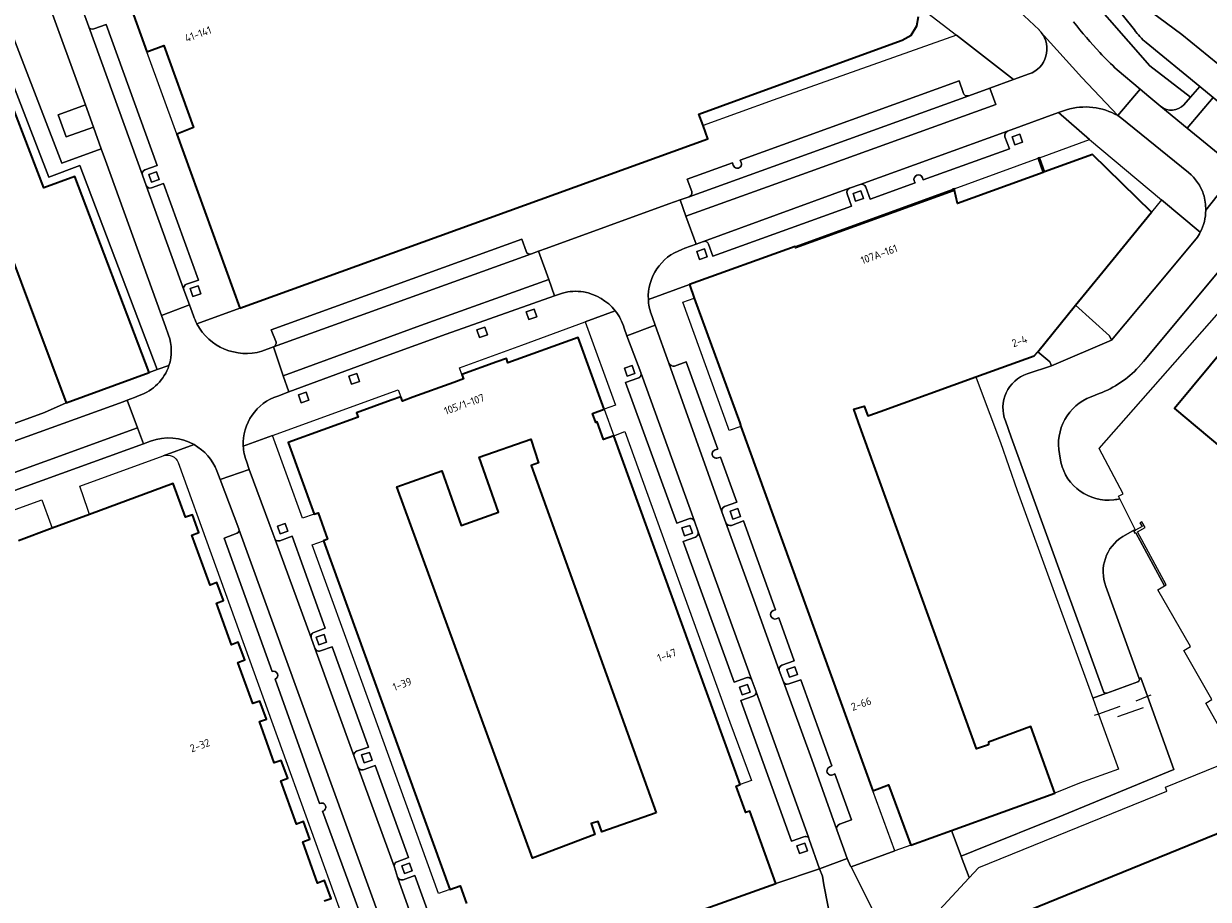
# Model space of a CAD drawing. Extents: x 151587 to 155483, y 462503 to 464608.
# Tile 187 of 236: x 154207 to 154345, y 463403 to 463505. Entities that reach past the tile are written whole.
import ezdxf
from ezdxf.enums import TextEntityAlignment as Align

# ---------------------------------------------------------------- set-up
doc = ezdxf.new("R2010")
doc.units = 0
doc.header["$LTSCALE"] = 0.5
for name, color, linetype, lineweight in [('B-RO-GR-BEPLANTING_CULTUUR_BODEMBEDEKKER-GV', 251, 'CONTINUOUS', 18), ('B-RO-GR-BEPLANTING_CULTUUR_HEESTERS-GV', 251, 'CONTINUOUS', 18), ('B-RO-GR-GROENVOORZIENING-GV', 251, 'CONTINUOUS', 18), ('B-RO-GR-HAAG-GV', 251, 'CONTINUOUS', 13), ('B-RO-IE-TERREINAFSCHEIDING_KUNSTMATIG_HEKWERK-G', 251, 'IE-TERREINAFSCHEIDING-KUNSTMATIG', 18), ('B-RO-IE-TERREINAFSCHEIDING_KUNSTMATIG_MUUR-G', 251, 'IE-TERREINAFSCHEIDING-KUNSTMATIG-DICHT', 18), ('B-RO-OG-BEBOUWING-GV', 6, 'CONTINUOUS', 35), ('B-RO-OG-BEBOUWING-T18', 1, 'CONTINUOUS', 18), ('B-RO-OG-TERREIN_CULTUURSCHEIDING-GV', 251, 'CONTINUOUS', 18), ('B-RO-VH-VERHARDING_ASFALT-GV', 251, 'CONTINUOUS', 18), ('B-RO-VH-VERHARDING_BETONSTRAATSTEEN-GV', 251, 'CONTINUOUS', 18), ('B-RO-VH-VERHARDING_STRAATBAKSTEEN-GV', 251, 'CONTINUOUS', 18), ('B-RO-VH-VERHARDING_TEGEL-GV', 251, 'CONTINUOUS', 18)]:
    doc.layers.add(name, color=color, linetype=linetype, lineweight=lineweight)
doc.styles.add('NLCS-ISO-M200-T18', font='NLCS-ISO.ttf', dxfattribs={"height": 0.36})
doc.linetypes.add('IE-TERREINAFSCHEIDING-KUNSTMATIG', pattern='A,4,[82,NLCS.SHX,S=0.75,R=90,X=0,Y=0],4,-2', length=10)
doc.linetypes.add('IE-TERREINAFSCHEIDING-KUNSTMATIG-DICHT', pattern='A,8,-1,[82,NLCS.SHX,S=0.75,R=90,X=0,Y=0],-1', length=10)

msp = doc.modelspace()

# ---------------------------------------------------------------- linework, layer by layer
at = {"layer": 'B-RO-GR-BEPLANTING_CULTUUR_BODEMBEDEKKER-GV', "flags": 128}
for points in [[(154224.104, 463468.494), (154223.727, 463469.501), (154223.291, 463470.779), (154216.738, 463488.872), (154216.243, 463490.244), (154211.634, 463488.557), (154206.82, 463501.081), (154199.345, 463520.417), (154197.464, 463519.735)], [(154197.464, 463519.735), (154204.954, 463500.36), (154210.114, 463486.936), (154213.748, 463488.266), (154222.766, 463464.458), (154224.146, 463464.937)], [(154335.152, 463449.381), (154335.085, 463449.517), (154334.99, 463449.693), (154335.529, 463449.953), (154332.752, 463455.259), (154349.603, 463474.428), (154352.036, 463477.195), (154350.358, 463478.598)], [(154347.525, 463476.908), (154337.901, 463465.418), (154337.333, 463464.754)], [(154332.749, 463461.663), (154331.795, 463461.295)], [(154328.098, 463454.616), (154328.253, 463453.638)]]:
    msp.add_lwpolyline(points, dxfattribs=at)
at = {"layer": 'B-RO-GR-BEPLANTING_CULTUUR_BODEMBEDEKKER-GV'}
for points in [[(154224.146, 463464.937, 0.1669946), (154224.104, 463468.494)], [(154337.333, 463464.754, -0.1171365), (154332.749, 463461.663)], [(154331.795, 463461.295, 0.3654639), (154328.098, 463454.616)], [(154328.253, 463453.638, 0.3803509), (154334.444, 463449.258)], [(154334.444, 463449.258, 0.0324869), (154335.152, 463449.381)]]:
    msp.add_lwpolyline(points, format="xyb", dxfattribs=at)
at = {"layer": 'B-RO-GR-BEPLANTING_CULTUUR_HEESTERS-GV', "flags": 128}
for points in [[(154224.146, 463464.937), (154222.766, 463464.458), (154221.82, 463464.132), (154221.822, 463464.127), (154212.134, 463460.572), (154209.605, 463459.465), (154160.934, 463441.765), (154160.829, 463442.045), (154161.266, 463442.203), (154161.214, 463442.31), (154160.685, 463442.12), (154161.131, 463441.043)], [(154164.567, 463441.143), (154218.82, 463460.702), (154219.263, 463460.877), (154220.108, 463461.211), (154220.664, 463461.438)]]:
    msp.add_lwpolyline(points, dxfattribs=at)
at = {"layer": 'B-RO-GR-BEPLANTING_CULTUUR_HEESTERS-GV'}
msp.add_lwpolyline([(154220.664, 463461.438, 0.2379312), (154224.146, 463464.937)], format="xyb", dxfattribs=at)
at = {"layer": 'B-RO-GR-GROENVOORZIENING-GV', "flags": 128}
for points in [[(154222.766, 463464.458), (154213.748, 463488.266), (154210.114, 463486.936), (154204.954, 463500.36), (154197.464, 463519.735), (154196.666, 463519.445), (154196.524, 463519.394), (154204.021, 463500), (154209.534, 463485.659), (154213.163, 463486.987), (154221.82, 463464.132)], [(154323.78, 463491.014), (154323.471, 463491.923), (154322.562, 463491.613), (154322.872, 463490.705)], [(154223.018, 463486.63), (154222.709, 463487.54), (154221.8, 463487.23), (154222.109, 463486.322)], [(154305.216, 463484.435), (154304.907, 463485.344), (154303.998, 463485.034), (154304.307, 463484.126)], [(154286.969, 463477.628), (154286.66, 463478.537), (154285.751, 463478.227), (154286.061, 463477.319)], [(154227.858, 463473.31), (154227.549, 463474.219), (154226.64, 463473.909), (154226.949, 463473.001)], [(154267.073, 463470.607), (154266.764, 463471.516), (154265.855, 463471.206), (154266.165, 463470.298)], [(154261.322, 463468.504), (154261.013, 463469.413), (154260.104, 463469.103), (154260.414, 463468.195)], [(154278.544, 463464.02), (154278.235, 463464.929), (154277.326, 463464.619), (154277.636, 463463.711)], [(154246.372, 463463.082), (154246.063, 463463.991), (154245.154, 463463.681), (154245.464, 463462.773)], [(154240.481, 463460.905), (154240.172, 463461.814), (154239.263, 463461.504), (154239.573, 463460.596)], [(154290.859, 463447.328), (154290.55, 463448.237), (154289.641, 463447.927), (154289.951, 463447.019)], [(154238.04, 463445.593), (154237.731, 463446.502), (154236.822, 463446.192), (154237.132, 463445.284)], [(154285.253, 463445.373), (154284.944, 463446.282), (154284.035, 463445.972), (154284.345, 463445.064)], [(154242.555, 463432.648), (154242.246, 463433.557), (154241.337, 463433.247), (154241.647, 463432.339)], [(154297.507, 463428.855), (154297.198, 463429.764), (154296.289, 463429.454), (154296.599, 463428.546)], [(154291.983, 463426.799), (154291.674, 463427.708), (154290.765, 463427.398), (154291.075, 463426.49)], [(154247.858, 463418.877), (154247.549, 463419.786), (154246.64, 463419.476), (154246.95, 463418.568)], [(154298.668, 463408.277), (154298.359, 463409.186), (154297.45, 463408.876), (154297.76, 463407.968)], [(154252.553, 463405.946), (154252.244, 463406.855), (154251.335, 463406.545), (154251.645, 463405.637)]]:
    msp.add_lwpolyline(points, close=True, dxfattribs=at)
for points in [[(154342.61, 463495.365), (154343.39, 463496.251), (154338.662, 463499.922), (154328.965, 463511.001), (154327.405, 463512.172), (154328.666, 463513.853), (154322.611, 463518.264), (154320.9, 463515.945)], [(154336.839, 463504.105), (154329.617, 463513.16), (154328.666, 463513.853), (154327.405, 463512.172), (154328.965, 463511.001), (154338.662, 463499.922), (154343.39, 463496.251), (154344.485, 463497.495), (154338.215, 463502.63)], [(154334.828, 463499.452), (154337.5, 463497.187), (154338.543, 463496.353), (154339.945, 463495.189)], [(154333.516, 463439.14), (154337.403, 463428.414), (154337.603, 463428.486), (154338.382, 463426.325), (154341.467, 463417.773), (154328.518, 463412.437), (154318.075, 463408.233), (154316.619, 463407.663), (154316.632, 463407.628), (154317.563, 463405.165), (154317.567, 463405.155), (154318.628, 463406.29), (154318.704, 463406.34), (154340.64, 463415.245), (154340.488, 463415.724), (154348.812, 463419.091), (154345.193, 463425.534), (154345.904, 463425.938), (154342.614, 463431.665), (154343.406, 463432.121), (154339.591, 463438.761), (154340.372, 463439.21), (154337.009, 463445.409), (154336.889, 463445.351), (154336.773, 463445.591), (154336.969, 463445.703), (154336.932, 463445.777)], [(154336.932, 463445.777), (154335.501, 463444.974)]]:
    msp.add_lwpolyline(points, dxfattribs=at)
at = {"layer": 'B-RO-GR-GROENVOORZIENING-GV'}
for points in [[(154329.751, 463505.038, 0.0243622), (154332.818, 463501.457)], [(154338.215, 463502.63, -0.0543622), (154336.839, 463504.105)], [(154332.818, 463501.457, 0.0146946), (154334.828, 463499.452)], [(154339.945, 463495.189, 0.3977732), (154342.61, 463495.365)], [(154335.501, 463444.974, 0.3615235), (154333.516, 463439.14)]]:
    msp.add_lwpolyline(points, format="xyb", dxfattribs=at)
at = {"layer": 'B-RO-GR-HAAG-GV', "flags": 128}
msp.add_lwpolyline([(154222.766, 463464.458), (154213.748, 463488.266), (154210.114, 463486.936), (154204.954, 463500.36), (154197.464, 463519.735), (154196.666, 463519.445), (154196.524, 463519.394), (154204.021, 463500), (154209.534, 463485.659), (154213.163, 463486.987), (154221.82, 463464.132)], close=True, dxfattribs=at)
for points in [[(154342.61, 463495.365), (154343.39, 463496.251), (154338.662, 463499.922), (154328.965, 463511.001), (154327.405, 463512.172), (154328.666, 463513.853), (154322.611, 463518.264), (154320.9, 463515.945)], [(154336.839, 463504.105), (154329.617, 463513.16), (154328.666, 463513.853), (154327.405, 463512.172), (154328.965, 463511.001), (154338.662, 463499.922), (154343.39, 463496.251), (154344.485, 463497.495), (154338.215, 463502.63)], [(154334.828, 463499.452), (154337.5, 463497.187), (154338.543, 463496.353), (154339.945, 463495.189)], [(154333.516, 463439.14), (154337.403, 463428.414), (154337.603, 463428.486), (154338.382, 463426.325), (154341.467, 463417.773), (154328.518, 463412.437), (154318.075, 463408.233), (154316.619, 463407.663), (154316.632, 463407.628), (154317.563, 463405.165), (154317.567, 463405.155), (154318.628, 463406.29), (154318.704, 463406.34), (154340.64, 463415.245), (154340.488, 463415.724), (154348.812, 463419.091), (154345.193, 463425.534), (154345.904, 463425.938), (154342.614, 463431.665), (154343.406, 463432.121), (154339.591, 463438.761), (154340.372, 463439.21), (154337.009, 463445.409), (154336.889, 463445.351), (154336.773, 463445.591), (154336.969, 463445.703)], [(154336.969, 463445.703), (154336.932, 463445.777), (154335.501, 463444.974)]]:
    msp.add_lwpolyline(points, dxfattribs=at)
at = {"layer": 'B-RO-GR-HAAG-GV'}
for points in [[(154329.751, 463505.038, 0.0243622), (154332.818, 463501.457)], [(154338.215, 463502.63, -0.0543622), (154336.839, 463504.105)], [(154332.818, 463501.457, 0.0146946), (154334.828, 463499.452)], [(154339.945, 463495.189, 0.3977732), (154342.61, 463495.365)], [(154335.501, 463444.974, 0.3615235), (154333.516, 463439.14)]]:
    msp.add_lwpolyline(points, format="xyb", dxfattribs=at)
at = {"layer": 'B-RO-IE-TERREINAFSCHEIDING_KUNSTMATIG_HEKWERK-G', "flags": 128}
for points in [[(154160.934, 463441.765), (154209.605, 463459.465), (154212.134, 463460.572)], [(154337.048, 463425.812), (154338.382, 463426.325)], [(154338.382, 463426.325), (154338.818, 463426.492)], [(154335.155, 463425.144), (154332.648, 463424.253)], [(154334.928, 463423.959), (154337.921, 463425.036)], [(154332.648, 463424.253), (154332.166, 463424.082)], [(154340.64, 463415.245), (154340.585, 463415.418)]]:
    msp.add_lwpolyline(points, dxfattribs=at)
at = {"layer": 'B-RO-IE-TERREINAFSCHEIDING_KUNSTMATIG_MUUR-G', "flags": 128}
for points in [[(154289.415, 463457.718), (154284.132, 463472.344)], [(154289.544, 463457.334), (154289.415, 463457.718)], [(154318.704, 463406.34), (154340.64, 463415.245)]]:
    msp.add_lwpolyline(points, dxfattribs=at)
at = {"layer": 'B-RO-OG-BEBOUWING-GV', "flags": 128}
for points in [[(154217.732, 463512.172), (154221.565, 463501.544), (154223.533, 463502.281), (154227.014, 463492.715), (154225.049, 463491.953), (154232.438, 463471.626), (154287.066, 463491.382), (154286.51, 463492.958), (154285.998, 463494.282), (154293.343, 463496.944), (154309.744, 463502.902), (154310.777, 463503.514), (154311.453, 463504.585), (154311.662, 463505.694)], [(154201.701, 463488.358), (154212.134, 463460.572), (154221.822, 463464.127), (154221.82, 463464.132), (154213.163, 463486.987), (154209.534, 463485.659), (154204.021, 463500)], [(154286.813, 463401.544), (154294.993, 463404.482), (154291.946, 463412.925), (154291.464, 463412.751), (154291.392, 463412.95), (154290.345, 463415.845), (154290.823, 463416.018), (154276.062, 463456.74), (154274.868, 463456.306), (154274.131, 463458.346), (154273.981, 463458.29), (154273.593, 463459.33), (154274.936, 463459.832), (154271.9, 463468.215), (154263.723, 463465.253), (154263.538, 463465.76), (154262.406, 463465.348), (154258.352, 463463.872), (154258.535, 463463.366), (154257.4, 463462.955), (154252.609, 463461.225), (154251.393, 463460.781), (154251.211, 463461.289), (154250.08, 463460.882), (154246.036, 463459.424), (154246.223, 463458.907), (154238.045, 463455.945), (154241.087, 463447.579), (154241.571, 463447.749), (154242.671, 463444.661), (154242.197, 463444.491), (154256.946, 463403.759), (154258.129, 463404.196), (154258.883, 463402.135)], [(154242.268, 463402.443), (154243.095, 463402.741), (154242.317, 463404.822), (154241.501, 463404.517), (154239.766, 463409.346), (154240.592, 463409.635), (154239.848, 463411.703), (154239.034, 463411.398), (154237.195, 463416.45), (154238.012, 463416.755), (154237.254, 463418.841), (154236.436, 463418.544), (154234.722, 463423.377), (154235.519, 463423.67), (154234.759, 463425.77), (154233.942, 463425.473), (154232.198, 463430.277), (154233.008, 463430.591), (154232.245, 463432.638), (154231.439, 463432.338), (154229.713, 463437.193), (154230.505, 463437.496), (154229.747, 463439.591), (154228.938, 463439.29), (154226.824, 463445.132), (154227.637, 463445.429), (154226.881, 463447.526), (154226.071, 463447.234), (154224.633, 463451.153), (154214.868, 463447.545), (154210.507, 463445.934), (154206.585, 463444.485)], [(154442.667, 463402.075), (154442.147, 463403.353), (154421.362, 463419.229), (154414.536, 463424.443), (154414.289, 463424.632), (154412.427, 463426.054), (154394.653, 463418.798), (154386.1, 463415.306), (154382.303, 463424.586), (154388.444, 463427.099), (154388.646, 463427.182), (154388.333, 463427.958), (154384.274, 463426.301), (154370.272, 463420.584), (154364.632, 463418.282), (154364.855, 463417.735), (154321.302, 463399.986)]]:
    msp.add_lwpolyline(points, dxfattribs=at)
for points in [[(154325.563, 463466.523), (154329.978, 463471.983), (154333.176, 463475.856), (154338.851, 463482.827), (154331.966, 463489.57), (154326.348, 463487.54), (154325.757, 463489.193), (154325.601, 463489.134), (154326.188, 463487.478), (154316.181, 463483.86), (154315.813, 463485.578), (154315.641, 463485.512), (154315.679, 463485.336), (154297.29, 463478.673), (154297.232, 463478.843), (154284.906, 463474.379), (154285.474, 463472.816), (154290.774, 463458.232), (154290.921, 463457.807), (154306.311, 463415.301), (154308.158, 463415.979), (154310.747, 463408.954), (154315.508, 463410.673), (154327.548, 463415.021), (154324.748, 463422.788), (154319.798, 463420.959), (154319.81, 463420.665), (154318.41, 463420.18), (154304.647, 463458.278), (154304.105, 463459.832), (154305.314, 463460.173), (154305.733, 463459.074), (154305.974, 463459.159), (154307.172, 463459.555), (154318.335, 463463.613), (154325.137, 463466.085)], [(154360.189, 463432.569), (154362.956, 463427.71), (154378.347, 463436.437), (154378.115, 463436.886), (154380.906, 463438.511), (154379.921, 463440.281), (154383.978, 463445.04), (154379.188, 463449.068), (154379.432, 463449.451), (154360.362, 463465.471), (154351.957, 463472.477), (154351.82, 463472.312), (154341.529, 463459.931), (154360.501, 463444.022), (154363.615, 463447.676), (154370.014, 463442.272), (154369.013, 463440.978), (154370.287, 463438.579), (154360.085, 463432.751)], [(154281.027, 463412.744), (154274.689, 463410.491), (154274.267, 463411.733), (154273.431, 463411.464), (154273.871, 463410.192), (154266.566, 463407.435), (154250.766, 463450.783), (154255.981, 463452.645), (154258.265, 463446.253), (154262.619, 463447.816), (154260.342, 463454.25), (154266.387, 463456.357), (154267.304, 463453.585), (154266.426, 463453.28)]]:
    msp.add_lwpolyline(points, close=True, dxfattribs=at)
at = {"layer": 'B-RO-OG-TERREIN_CULTUURSCHEIDING-GV', "flags": 128}
msp.add_lwpolyline([(154199.345, 463520.417), (154206.82, 463501.081), (154211.634, 463488.557), (154216.243, 463490.244), (154215.332, 463492.765), (154212.134, 463491.627), (154211.214, 463494.195), (154214.397, 463495.352), (154209.782, 463508.127), (154205.911, 463518.807), (154205.288, 463520.216), (154204.528, 463521.512), (154204.031, 463522.115)], close=True, dxfattribs=at)
at = {"layer": 'B-RO-VH-VERHARDING_ASFALT-GV', "flags": 128}
for points in [[(154324.871, 463524.73), (154321.294, 463527.487), (154317.424, 463522.277), (154321.029, 463519.511), (154322.611, 463518.264), (154328.666, 463513.853), (154329.617, 463513.16), (154337.18, 463507.441), (154342.374, 463503.582), (154346.586, 463500.169), (154348.153, 463498.934), (154351.657, 463495.969), (154353.768, 463498.636), (154356.114, 463501.509), (154352.487, 463504.175), (154350.892, 463505.398), (154349.842, 463506.193)], [(154348.153, 463498.934), (154346.586, 463500.169), (154342.374, 463503.582), (154337.18, 463507.441), (154329.617, 463513.16), (154336.839, 463504.105)], [(154338.215, 463502.63), (154344.485, 463497.495), (154346.058, 463496.212), (154349.549, 463493.309), (154350.93, 463492.214), (154363.838, 463481.653), (154364.461, 463481.144), (154366.634, 463483.897), (154351.993, 463495.703), (154351.657, 463495.969), (154348.153, 463498.934)]]:
    msp.add_lwpolyline(points, dxfattribs=at)
at = {"layer": 'B-RO-VH-VERHARDING_ASFALT-GV'}
msp.add_lwpolyline([(154336.839, 463504.105, 0.0543622), (154338.215, 463502.63)], format="xyb", dxfattribs=at)
at = {"layer": 'B-RO-VH-VERHARDING_ASFALT-GV', "flags": 128}
msp.add_lwpolyline([(154336.969, 463445.703), (154336.773, 463445.591), (154336.889, 463445.351), (154337.009, 463445.409), (154340.372, 463439.21), (154340.572, 463439.325), (154337.189, 463445.525), (154338.089, 463446.047), (154337.712, 463446.707), (154337.473, 463446.592), (154337.734, 463446.142)], close=True, dxfattribs=at)
at = {"layer": 'B-RO-VH-VERHARDING_BETONSTRAATSTEEN-GV', "flags": 128}
for points in [[(154325.711, 463504.108), (154322.806, 463506.857), (154321.339, 463508.246), (154320.077, 463509.361), (154319.019, 463510.222), (154317.442, 463511.375), (154316.628, 463511.99), (154310.796, 463516.275), (154309.699, 463517.096), (154308.97, 463517.655), (154307.803, 463516.001), (154295.546, 463525.032), (154279.989, 463536.508), (154281.233, 463538.089), (154279.341, 463539.526), (154271.993, 463544.93), (154270.526, 463545.987)], [(154322.36, 463512.455), (154320.077, 463509.361), (154321.339, 463508.246), (154322.806, 463506.857), (154325.711, 463504.108)], [(154305.993, 463511.505), (154310.56, 463507.762), (154316.07, 463503.488), (154322.741, 463498.314), (154324.563, 463498.974)], [(154214.782, 463504.475), (154221.051, 463487.155)], [(154221.334, 463487.761), (154222.775, 463488.283), (154216.82, 463504.744), (154215.38, 463504.224)], [(154325.98, 463503.807), (154330.696, 463498.551), (154334.913, 463494.102), (154337.5, 463497.187), (154334.828, 463499.452)], [(154317.505, 463496.417), (154319.981, 463497.314), (154322.741, 463498.314), (154316.07, 463503.488), (154294.659, 463495.89), (154286.51, 463492.958), (154287.066, 463491.382), (154232.438, 463471.626)], [(154290.96, 463488.622), (154290.844, 463488.917), (154316.387, 463498.157), (154316.871, 463496.787)], [(154316.871, 463496.787), (154316.387, 463498.157), (154290.844, 463488.917), (154290.96, 463488.622)], [(154345.173, 463483.059), (154346.509, 463484.746), (154348.919, 463487.791), (154348.33, 463488.276), (154348.094, 463488.47), (154343.002, 463492.639), (154339.945, 463495.189), (154338.543, 463496.353), (154337.5, 463497.187), (154334.913, 463494.102), (154335.394, 463493.785), (154336.007, 463493.282), (154343.165, 463487.464)], [(154339.945, 463495.189), (154343.002, 463492.639), (154346.058, 463496.212), (154344.485, 463497.495), (154343.39, 463496.251), (154342.61, 463495.365)], [(154284.872, 463484.621), (154317.505, 463496.417)], [(154347.911, 463491.304), (154349.549, 463493.309), (154346.058, 463496.212), (154343.002, 463492.639)], [(154343.002, 463492.639), (154348.094, 463488.47)], [(154322.023, 463492.283), (154304.843, 463486.062)], [(154312.114, 463486.86), (154312.205, 463486.595), (154322.257, 463490.229), (154321.738, 463491.644)], [(154285.167, 463485.252), (154284.643, 463486.685), (154289.918, 463488.583), (154290.015, 463488.306)], [(154290.015, 463488.306), (154289.918, 463488.583), (154284.643, 463486.685), (154285.167, 463485.252)], [(154221.485, 463485.94), (154225.886, 463473.775)], [(154226.197, 463474.447), (154227.598, 463474.918), (154223.524, 463486.198), (154222.123, 463485.671)], [(154305.483, 463485.76), (154305.992, 463484.348), (154311.254, 463486.246), (154311.145, 463486.499)], [(154266.485, 463477.971), (154267.282, 463478.272), (154268.188, 463478.59), (154282.488, 463483.814), (154283.832, 463484.265), (154284.872, 463484.621)], [(154303.601, 463485.622), (154286.543, 463479.41)], [(154287.144, 463479.106), (154287.644, 463477.692), (154303.83, 463483.544), (154303.306, 463484.983)], [(154236.646, 463467.68), (154236.094, 463469.106), (154265.323, 463479.684), (154265.826, 463478.279)], [(154265.826, 463478.279), (154265.323, 463479.684), (154236.094, 463469.106), (154236.646, 463467.68)], [(154236.343, 463467.109), (154266.485, 463477.971)], [(154232.438, 463471.626), (154227.416, 463469.8)], [(154234.985, 463466.605), (154236.343, 463467.109)], [(154282.497, 463465.202), (154288.7, 463447.858)], [(154287.896, 463455.083), (154288.2, 463455.19), (154284.514, 463465.374), (154283.17, 463464.87)], [(154289.001, 463448.472), (154290.426, 463448.992), (154288.52, 463454.239), (154288.242, 463454.145)], [(154251.669, 463392.427), (154232.32, 463445.852)], [(154289.17, 463446.594), (154292.427, 463437.57), (154295.393, 463429.33)], [(154294.687, 463436.329), (154294.954, 463436.425), (154291.208, 463446.818), (154289.801, 463446.261)], [(154232.099, 463445.362), (154230.587, 463444.767), (154236.201, 463429.219)], [(154295.703, 463429.952), (154297.125, 463430.455), (154295.323, 463435.467), (154295.038, 463435.367)], [(154236.55, 463428.325), (154241.736, 463413.816)], [(154295.891, 463427.997), (154299.179, 463418.931), (154302.116, 463410.732)], [(154301.288, 463418.084), (154301.543, 463418.196), (154297.918, 463428.265), (154296.504, 463427.767)], [(154302.415, 463411.383), (154303.824, 463411.901), (154301.895, 463417.27), (154301.634, 463417.154)], [(154242.079, 463412.917), (154247.43, 463398.301)]]:
    msp.add_lwpolyline(points, dxfattribs=at)
at = {"layer": 'B-RO-VH-VERHARDING_BETONSTRAATSTEEN-GV'}
for points in [[(154332.818, 463501.457, -0.0243622), (154329.751, 463505.038)], [(154215.38, 463504.224, -0.3966336), (154214.782, 463504.475)], [(154324.563, 463498.974, 0.5145777), (154325.98, 463503.807)], [(154325.98, 463503.807, 0.0310894), (154325.711, 463504.108)], [(154325.711, 463504.108, -0.0310894), (154325.98, 463503.807)], [(154334.828, 463499.452, -0.0146946), (154332.818, 463501.457)], [(154316.871, 463496.787, 0.4481272), (154317.505, 463496.417)], [(154317.505, 463496.417, -0.4481272), (154316.871, 463496.787)], [(154342.61, 463495.365, -0.3977732), (154339.945, 463495.189)], [(154321.738, 463491.644, -0.3704823), (154322.023, 463492.283)], [(154290.015, 463488.306, 1.0139646), (154290.96, 463488.622)], [(154290.96, 463488.622, -1.0139646), (154290.015, 463488.306)], [(154221.051, 463487.155, -0.3973444), (154221.334, 463487.761)], [(154311.145, 463486.499, -0.9834749), (154312.114, 463486.86)], [(154343.165, 463487.464, -0.1416649), (154344.916, 463484.916)], [(154222.123, 463485.671, -0.4064042), (154221.485, 463485.94)], [(154304.843, 463486.062, -0.4121534), (154305.483, 463485.76)], [(154284.872, 463484.621, 0.4104076), (154285.167, 463485.252)], [(154285.167, 463485.252, -0.4104076), (154284.872, 463484.621)], [(154303.306, 463484.983, -0.3922798), (154303.601, 463485.622)], [(154344.916, 463484.916, -0.0651774), (154345.173, 463483.059)], [(154286.543, 463479.41, -0.4163382), (154287.144, 463479.106)], [(154265.826, 463478.279, 0.4126733), (154266.485, 463477.971)], [(154266.485, 463477.971, -0.4126733), (154265.826, 463478.279)], [(154225.886, 463473.775, -0.4060551), (154226.197, 463474.447)], [(154227.416, 463469.8, 0.3555805), (154234.985, 463466.605)], [(154236.343, 463467.109, 0.3522604), (154236.646, 463467.68)], [(154236.646, 463467.68, -0.3522604), (154236.343, 463467.109)], [(154283.17, 463464.87, -0.3390909), (154282.497, 463465.202)], [(154288.242, 463454.145, -1.0215376), (154287.896, 463455.083)], [(154288.7, 463447.858, -0.385875), (154289.001, 463448.472)], [(154232.32, 463445.852, -0.3896851), (154232.099, 463445.362)], [(154289.801, 463446.261, -0.3818132), (154289.17, 463446.594)], [(154295.038, 463435.367, -0.9468543), (154294.687, 463436.329)], [(154236.201, 463429.219, -0.9742649), (154236.55, 463428.325)], [(154295.393, 463429.33, -0.3989698), (154295.703, 463429.952)], [(154296.504, 463427.767, -0.3948875), (154295.891, 463427.997)], [(154301.634, 463417.154, -1.0191102), (154301.288, 463418.084)], [(154241.736, 463413.816, -1.1381868), (154242.079, 463412.917)], [(154302.116, 463410.732, -0.4041138), (154302.415, 463411.383)]]:
    msp.add_lwpolyline(points, format="xyb", dxfattribs=at)
at = {"layer": 'B-RO-VH-VERHARDING_BETONSTRAATSTEEN-GV', "flags": 128}
for points in [[(154325.563, 463466.523), (154326.983, 463465.382), (154327.163, 463464.89), (154334.169, 463467.908), (154333.945, 463468.386), (154329.978, 463471.983)], [(154279.251, 463464.01), (154279.252, 463463.89), (154279.226, 463463.772), (154279.174, 463463.663), (154279.099, 463463.569), (154279.004, 463463.494), (154278.895, 463463.443), (154277.459, 463462.96), (154283.424, 463446.548), (154284.84, 463447.055), (154284.967, 463447.083), (154285.098, 463447.076), (154285.222, 463447.036), (154285.332, 463446.965), (154285.419, 463446.868), (154285.479, 463446.752)], [(154285.906, 463445.543), (154285.933, 463445.416), (154285.927, 463445.285), (154285.887, 463445.161), (154285.816, 463445.052), (154285.72, 463444.964), (154285.604, 463444.904), (154284.188, 463444.389), (154290.116, 463427.98), (154291.536, 463428.495), (154291.666, 463428.524), (154291.799, 463428.518), (154291.926, 463428.479), (154292.039, 463428.408), (154292.13, 463428.31), (154292.193, 463428.193)], [(154236.558, 463444.627), (154240.766, 463433.17), (154240.74, 463433.294), (154240.747, 463433.422), (154240.787, 463433.543), (154240.856, 463433.65), (154240.951, 463433.735), (154241.065, 463433.793), (154242.394, 463434.266), (154238.519, 463445.023), (154237.078, 463444.487), (154236.959, 463444.459), (154236.836, 463444.464), (154236.718, 463444.5), (154236.614, 463444.566)], [(154241.194, 463431.948), (154245.757, 463419.287), (154245.727, 463419.413), (154245.732, 463419.541), (154245.771, 463419.664), (154245.841, 463419.772), (154245.937, 463419.858), (154246.052, 463419.916), (154247.426, 463420.388), (154243.181, 463432.093), (154241.853, 463431.63), (154241.721, 463431.603), (154241.586, 463431.611), (154241.458, 463431.653), (154241.345, 463431.727), (154241.255, 463431.827)], [(154292.695, 463426.855), (154292.678, 463426.731), (154292.643, 463426.617), (154292.58, 463426.517), (154292.493, 463426.436), (154292.387, 463426.38), (154292.328, 463426.358), (154290.902, 463425.831), (154296.827, 463409.423), (154298.257, 463409.935), (154298.275, 463409.942), (154298.403, 463409.969), (154298.534, 463409.963), (154298.659, 463409.922), (154298.815, 463409.868)], [(154246.209, 463418.093), (154250.47, 463406.376), (154250.445, 463406.506), (154250.454, 463406.638), (154250.497, 463406.764), (154250.569, 463406.875), (154250.668, 463406.964), (154250.786, 463407.024), (154252.097, 463407.499), (154248.203, 463418.235), (154246.926, 463417.766), (154246.805, 463417.736), (154246.681, 463417.734), (154246.559, 463417.76), (154246.445, 463417.811), (154246.346, 463417.887), (154246.266, 463417.982)], [(154250.843, 463405.234), (154254.953, 463393.666), (154254.958, 463393.773), (154254.996, 463393.893), (154255.064, 463393.998), (154255.156, 463394.083), (154255.268, 463394.14), (154256.755, 463394.676), (154252.842, 463405.43), (154251.492, 463404.922), (154251.362, 463404.893), (154251.228, 463404.899), (154251.101, 463404.94), (154250.99, 463405.013), (154250.902, 463405.114)]]:
    msp.add_lwpolyline(points, close=True, dxfattribs=at)
at = {"layer": 'B-RO-VH-VERHARDING_STRAATBAKSTEEN-GV', "flags": 128}
for points in [[(154204.031, 463522.115), (154204.528, 463521.512), (154205.288, 463520.216), (154205.911, 463518.807), (154209.782, 463508.127), (154214.397, 463495.352), (154215.332, 463492.765), (154216.243, 463490.244), (154216.738, 463488.872), (154223.291, 463470.779), (154226.527, 463472.024), (154225.886, 463473.775), (154221.485, 463485.94), (154221.051, 463487.155), (154214.782, 463504.475), (154214.328, 463505.767), (154209.946, 463517.838), (154209.095, 463520.165)], [(154227.416, 463469.8), (154232.438, 463471.626), (154225.049, 463491.953), (154221.565, 463501.544), (154217.732, 463512.172), (154214.258, 463521.888), (154209.095, 463520.165), (154209.946, 463517.838)], [(154214.328, 463505.767), (154214.782, 463504.475)], [(154215.38, 463504.224), (154216.82, 463504.744), (154222.775, 463488.283), (154221.334, 463487.761)], [(154334.913, 463494.102), (154330.696, 463498.551), (154325.98, 463503.807)], [(154324.563, 463498.974), (154322.741, 463498.314), (154319.981, 463497.314), (154320.675, 463495.407), (154299.016, 463487.578), (154284.497, 463482.354), (154285.673, 463479.092), (154286.543, 463479.41), (154303.601, 463485.622), (154304.843, 463486.062), (154322.023, 463492.283), (154328.004, 463494.45)], [(154280.106, 463472.639), (154284.906, 463474.379), (154297.232, 463478.843), (154315.641, 463485.512), (154315.813, 463485.578), (154325.601, 463489.134), (154325.757, 463489.193), (154331.623, 463491.33), (154328.004, 463494.45), (154322.023, 463492.283)], [(154328.004, 463494.45), (154328.927, 463494.784)], [(154321.738, 463491.644), (154322.257, 463490.229), (154312.205, 463486.595), (154312.114, 463486.86)], [(154221.051, 463487.155), (154221.485, 463485.94)], [(154222.123, 463485.671), (154223.524, 463486.198), (154227.598, 463474.918), (154226.197, 463474.447)], [(154304.843, 463486.062), (154303.601, 463485.622)], [(154311.145, 463486.499), (154311.254, 463486.246), (154305.992, 463484.348), (154305.483, 463485.76)], [(154284.025, 463478.479), (154284.381, 463478.622), (154285.673, 463479.092), (154284.497, 463482.354), (154283.832, 463484.265), (154282.488, 463483.814), (154268.188, 463478.59), (154267.282, 463478.272), (154268.473, 463474.973), (154269.163, 463473.087), (154270.094, 463473.384)], [(154303.306, 463484.983), (154303.83, 463483.544), (154287.644, 463477.692), (154287.144, 463479.106)], [(154354.831, 463477.982), (154346.509, 463484.746), (154345.173, 463483.059)], [(154285.673, 463479.092), (154284.381, 463478.622), (154284.025, 463478.479)], [(154286.543, 463479.41), (154285.673, 463479.092)], [(154344.067, 463479.736), (154339.137, 463473.848), (154334.169, 463467.908), (154327.163, 463464.89), (154324.327, 463463.961)], [(154337.333, 463464.754), (154337.901, 463465.418), (154347.525, 463476.908)], [(154225.886, 463473.775), (154226.527, 463472.024), (154227.006, 463470.745)], [(154270.094, 463473.384), (154269.163, 463473.087), (154256.496, 463468.598), (154249.433, 463466.012), (154238.124, 463461.859), (154236.858, 463461.374)], [(154302.116, 463410.732), (154302.768, 463408.91), (154303.318, 463407.395), (154303.72, 463406.513), (154303.766, 463406.422), (154308.88, 463408.277), (154306.311, 463415.301), (154290.921, 463457.807), (154289.544, 463457.334), (154289.415, 463457.718), (154284.132, 463472.344), (154285.474, 463472.816), (154284.906, 463474.379), (154280.106, 463472.639)], [(154227.006, 463470.745), (154226.527, 463472.024), (154223.291, 463470.779), (154223.727, 463469.501), (154224.104, 463468.494)], [(154258.352, 463463.872), (154258.06, 463464.683), (154265.335, 463467.322), (154272.751, 463470.044), (154276.24, 463471.324)], [(154276.24, 463471.324), (154272.751, 463470.044), (154276.27, 463460.301), (154274.936, 463459.832), (154276.062, 463456.74), (154277.369, 463457.235), (154289.637, 463423.3), (154292.14, 463416.499), (154290.823, 463416.018), (154290.345, 463415.845), (154291.392, 463412.95), (154291.464, 463412.751), (154291.946, 463412.925), (154294.993, 463404.482), (154300.099, 463406.201), (154298.899, 463409.631), (154298.856, 463409.754), (154298.815, 463409.868), (154298.659, 463409.922), (154298.534, 463409.963), (154298.403, 463409.969), (154298.275, 463409.942), (154298.257, 463409.935), (154296.827, 463409.423), (154290.902, 463425.831), (154292.328, 463426.358), (154292.387, 463426.38), (154292.493, 463426.436), (154292.58, 463426.517), (154292.643, 463426.617), (154292.678, 463426.731), (154292.695, 463426.855), (154292.655, 463426.966), (154292.193, 463428.193), (154292.13, 463428.31), (154292.039, 463428.408), (154291.926, 463428.479), (154291.799, 463428.518), (154291.666, 463428.524), (154291.536, 463428.495), (154290.116, 463427.98), (154284.188, 463444.389), (154285.604, 463444.904), (154285.72, 463444.964), (154285.816, 463445.052), (154285.887, 463445.161), (154285.927, 463445.285), (154285.933, 463445.416), (154285.906, 463445.543), (154285.479, 463446.752), (154285.419, 463446.868), (154285.332, 463446.965), (154285.222, 463447.036), (154285.098, 463447.076), (154284.967, 463447.083), (154284.84, 463447.055), (154283.424, 463446.548), (154277.459, 463462.96), (154278.895, 463463.443), (154279.004, 463463.494), (154279.099, 463463.569), (154279.174, 463463.663), (154279.226, 463463.772), (154279.252, 463463.89), (154279.251, 463464.01), (154279.239, 463464.057), (154279.222, 463464.127), (154277.614, 463468.421), (154277.288, 463469.307)], [(154277.288, 463469.307), (154277.614, 463468.421), (154280.913, 463469.633), (154280.594, 463470.525), (154280.439, 463470.957)], [(154280.439, 463470.957), (154280.594, 463470.525), (154280.913, 463469.633), (154282.497, 463465.202)], [(154236.858, 463461.374), (154238.124, 463461.859), (154237.485, 463463.735), (154236.343, 463467.109), (154234.985, 463466.605)], [(154283.17, 463464.87), (154284.514, 463465.374), (154288.2, 463455.19), (154287.896, 463455.083)], [(154232.827, 463455.533), (154236.249, 463456.775), (154250.884, 463462.088), (154251.211, 463461.289), (154251.393, 463460.781), (154252.609, 463461.225), (154257.4, 463462.955), (154258.535, 463463.366), (154258.352, 463463.872)], [(154219.263, 463460.877), (154218.82, 463460.702), (154164.567, 463441.143)], [(154164.896, 463435.436), (154166.512, 463436.026), (154165.917, 463437.845), (154220.464, 463457.648), (154219.263, 463460.877)], [(154220.664, 463461.438), (154220.108, 463461.211), (154219.263, 463460.877), (154220.464, 463457.648), (154221.169, 463455.798), (154222, 463456.102)], [(154331.795, 463461.295), (154332.749, 463461.663)], [(154321.78, 463458.468), (154322.464, 463456.589), (154324.535, 463450.878), (154328.818, 463439.107), (154330.897, 463433.358), (154333.237, 463426.87)], [(154241.087, 463447.579), (154239.751, 463447.113), (154236.249, 463456.775), (154232.827, 463455.533)], [(154222, 463456.102), (154221.169, 463455.798), (154166.512, 463436.026), (154164.896, 463435.436)], [(154214.868, 463447.545), (154214.673, 463448.113), (154213.736, 463450.839), (154223.482, 463454.386), (154223.488, 463454.388), (154227.097, 463455.7)], [(154227.097, 463455.7), (154223.488, 463454.388)], [(154288.242, 463454.145), (154288.52, 463454.239), (154290.426, 463448.992), (154289.001, 463448.472)], [(154328.253, 463453.638), (154328.098, 463454.616)], [(154225.241, 463453.613), (154244.497, 463400.295), (154243.222, 463399.795), (154245.401, 463393.752), (154248.839, 463384.253), (154250.139, 463384.725), (154252.782, 463385.684), (154253.005, 463388.551), (154252.664, 463389.504), (154252.743, 463389.532), (154251.669, 463392.427)], [(154229.74, 463452.637), (154230.118, 463451.648), (154233.517, 463452.787), (154233.189, 463453.754)], [(154232.32, 463445.852), (154232.318, 463445.86), (154232.307, 463445.888), (154230.118, 463451.648), (154229.74, 463452.637)], [(154233.189, 463453.754), (154233.517, 463452.787), (154236.326, 463445.27), (154236.558, 463444.627), (154236.614, 463444.566), (154236.718, 463444.5), (154236.836, 463444.464), (154236.959, 463444.459), (154237.078, 463444.487), (154238.519, 463445.023), (154242.394, 463434.266), (154241.065, 463433.793), (154240.951, 463433.735), (154240.856, 463433.65), (154240.787, 463433.543), (154240.747, 463433.422), (154240.74, 463433.294), (154240.766, 463433.17), (154241.194, 463431.948), (154241.255, 463431.827), (154241.345, 463431.727), (154241.458, 463431.653), (154241.586, 463431.611), (154241.721, 463431.603), (154241.853, 463431.63), (154243.181, 463432.093), (154247.426, 463420.388), (154246.052, 463419.916), (154245.937, 463419.858), (154245.841, 463419.772), (154245.771, 463419.664), (154245.732, 463419.541), (154245.727, 463419.413), (154245.757, 463419.287), (154246.209, 463418.093), (154246.266, 463417.982), (154246.346, 463417.887), (154246.445, 463417.811), (154246.559, 463417.76), (154246.681, 463417.734), (154246.805, 463417.736), (154246.926, 463417.766), (154248.203, 463418.235), (154252.097, 463407.499), (154250.786, 463407.024), (154250.668, 463406.964), (154250.569, 463406.875), (154250.497, 463406.764), (154250.454, 463406.638), (154250.445, 463406.506), (154250.47, 463406.376), (154250.843, 463405.234), (154250.902, 463405.114), (154250.99, 463405.013), (154251.101, 463404.94), (154251.228, 463404.899), (154251.362, 463404.893), (154251.492, 463404.922), (154252.842, 463405.43), (154256.755, 463394.676)], [(154164.406, 463435.219), (154165.123, 463433.257), (154166.352, 463429.893), (154176.26, 463433.57), (154181.144, 463435.294), (154181.098, 463435.412), (154179.929, 463438.613), (154209.303, 463449.272), (154210.347, 463446.378), (154210.507, 463445.934), (154214.868, 463447.545)], [(154335.501, 463444.974), (154336.932, 463445.777), (154336.04, 463447.583), (154335.152, 463449.381)], [(154258.883, 463402.135), (154258.129, 463404.196), (154256.946, 463403.759), (154255.607, 463403.299), (154246.665, 463428.041), (154240.881, 463444.021), (154242.197, 463444.491), (154242.671, 463444.661), (154241.571, 463447.749), (154241.087, 463447.579)], [(154288.7, 463447.858), (154289.17, 463446.594)], [(154289.801, 463446.261), (154291.208, 463446.818), (154294.954, 463436.425), (154294.687, 463436.329)], [(154236.201, 463429.219), (154230.587, 463444.767), (154232.099, 463445.362)], [(154337.403, 463428.414), (154333.516, 463439.14)], [(154295.038, 463435.367), (154295.323, 463435.467), (154297.125, 463430.455), (154295.703, 463429.952)], [(154295.393, 463429.33), (154295.891, 463427.997)], [(154241.736, 463413.816), (154236.55, 463428.325)], [(154296.504, 463427.767), (154297.918, 463428.265), (154301.543, 463418.196), (154301.288, 463418.084)], [(154333.593, 463426.686), (154333.641, 463426.701), (154334.483, 463427.009), (154336.381, 463427.709), (154337.25, 463428.03)], [(154301.634, 463417.154), (154301.895, 463417.27), (154303.824, 463411.901), (154302.415, 463411.383)], [(154247.43, 463398.301), (154242.079, 463412.917)], [(154317.514, 463405.098), (154317.539, 463405.125), (154317.567, 463405.155), (154317.563, 463405.165), (154316.632, 463407.628), (154316.619, 463407.663), (154315.508, 463410.673), (154310.747, 463408.954), (154308.88, 463408.277), (154303.766, 463406.422), (154304.155, 463405.649), (154306.475, 463401.046), (154307.585, 463398.845)], [(154307.585, 463398.845), (154306.475, 463401.046), (154304.155, 463405.649), (154303.766, 463406.422), (154303.72, 463406.513), (154303.318, 463407.395), (154300.099, 463406.201), (154300.425, 463405.321), (154300.58, 463404.335), (154301.549, 463399.396)], [(154300.099, 463406.201), (154294.993, 463404.482), (154286.813, 463401.544), (154286.972, 463401.102), (154285.832, 463400.68), (154281.784, 463399.223), (154281.619, 463399.679), (154274.494, 463397.119), (154274.666, 463396.639), (154273.516, 463396.214), (154269.465, 463394.763), (154269.291, 463395.249), (154261.102, 463392.308), (154256.055, 463390.495), (154256.336, 463389.731), (154259.067, 463386.727), (154261.532, 463384.005), (154261.746, 463384.082), (154262.001, 463383.333), (154263.147, 463383.75), (154264.155, 463384.123), (154281.77, 463391.975), (154292.933, 463396.975)], [(154301.549, 463399.396), (154300.58, 463404.335), (154300.425, 463405.321), (154300.099, 463406.201)], [(154310.68, 463397.701), (154317.514, 463405.098)]]:
    msp.add_lwpolyline(points, dxfattribs=at)
at = {"layer": 'B-RO-VH-VERHARDING_STRAATBAKSTEEN-GV'}
for points in [[(154214.782, 463504.475, 0.3966336), (154215.38, 463504.224)], [(154325.98, 463503.807, -0.5145777), (154324.563, 463498.974)], [(154328.927, 463494.784, -0.2074934), (154334.913, 463494.102)], [(154322.023, 463492.283, 0.3704823), (154321.738, 463491.644)], [(154221.334, 463487.761, 0.3973444), (154221.051, 463487.155)], [(154312.114, 463486.86, 0.9834749), (154311.145, 463486.499)], [(154221.485, 463485.94, 0.4064042), (154222.123, 463485.671)], [(154305.483, 463485.76, 0.4121534), (154304.843, 463486.062)], [(154303.601, 463485.622, 0.3922798), (154303.306, 463484.983)], [(154345.173, 463483.059, -0.1201603), (154344.538, 463480.486)], [(154344.538, 463480.486, -0.0385394), (154344.067, 463479.736)], [(154287.144, 463479.106, 0.4163382), (154286.543, 463479.41)], [(154284.025, 463478.479, 0.3333463), (154280.106, 463472.639)], [(154280.106, 463472.639, -0.3333463), (154284.025, 463478.479)], [(154226.197, 463474.447, 0.4060551), (154225.886, 463473.775)], [(154272.524, 463473.521, 0.1107189), (154270.094, 463473.384)], [(154270.094, 463473.384, -0.1107189), (154272.524, 463473.521)], [(154276.24, 463471.324, 0.1858892), (154272.524, 463473.521)], [(154272.524, 463473.521, -0.1858892), (154276.24, 463471.324)], [(154280.106, 463472.639, 0.0730874), (154280.439, 463470.957)], [(154280.439, 463470.957, -0.0730874), (154280.106, 463472.639)], [(154227.006, 463470.745, 0.04041), (154227.416, 463469.8)], [(154227.416, 463469.8, -0.04041), (154227.006, 463470.745)], [(154277.288, 463469.307, 0.0954424), (154276.24, 463471.324)], [(154276.24, 463471.324, -0.0954424), (154277.288, 463469.307)], [(154234.985, 463466.605, -0.3555805), (154227.416, 463469.8)], [(154224.104, 463468.494, -0.1669946), (154224.146, 463464.937)], [(154224.146, 463464.937, -0.2379312), (154220.664, 463461.438)], [(154282.497, 463465.202, 0.3390909), (154283.17, 463464.87)], [(154324.327, 463463.961, 0.4233314), (154321.78, 463458.468)], [(154332.749, 463461.663, 0.1171365), (154337.333, 463464.754)], [(154236.858, 463461.374, 0.3381278), (154232.827, 463455.533)], [(154232.827, 463455.533, -0.3381278), (154236.858, 463461.374)], [(154328.098, 463454.616, -0.3654639), (154331.795, 463461.295)], [(154222, 463456.102, -0.222867), (154227.097, 463455.7)], [(154227.097, 463455.7, 0.222867), (154222, 463456.102)], [(154229.74, 463452.637, 0.1727932), (154227.097, 463455.7)], [(154227.097, 463455.7, -0.1727932), (154229.74, 463452.637)], [(154232.827, 463455.533, 0.0776726), (154233.189, 463453.754)], [(154233.189, 463453.754, -0.0776726), (154232.827, 463455.533)], [(154223.488, 463454.388, -0.3977849), (154225.241, 463453.613)], [(154287.896, 463455.083, 1.0215376), (154288.242, 463454.145)], [(154334.444, 463449.258, -0.3803509), (154328.253, 463453.638)], [(154289.001, 463448.472, 0.385875), (154288.7, 463447.858)], [(154335.152, 463449.381, -0.0324869), (154334.444, 463449.258)], [(154232.099, 463445.362, 0.3896851), (154232.32, 463445.852)], [(154289.17, 463446.594, 0.3818132), (154289.801, 463446.261)], [(154333.516, 463439.14, -0.3615235), (154335.501, 463444.974)], [(154294.687, 463436.329, 0.9468543), (154295.038, 463435.367)], [(154236.55, 463428.325, 0.9742649), (154236.201, 463429.219)], [(154295.703, 463429.952, 0.3989698), (154295.393, 463429.33)], [(154295.891, 463427.997, 0.3948875), (154296.504, 463427.767)], [(154337.25, 463428.03, 0.4344137), (154337.403, 463428.414)], [(154333.237, 463426.87, 0.3660965), (154333.593, 463426.686)], [(154301.288, 463418.084, 1.0191102), (154301.634, 463417.154)], [(154242.079, 463412.917, 1.1381868), (154241.736, 463413.816)], [(154302.415, 463411.383, 0.4041138), (154302.116, 463410.732)]]:
    msp.add_lwpolyline(points, format="xyb", dxfattribs=at)
at = {"layer": 'B-RO-VH-VERHARDING_STRAATBAKSTEEN-GV', "flags": 128}
for points in [[(154317.505, 463496.417), (154284.872, 463484.621), (154283.832, 463484.265), (154284.497, 463482.354), (154299.016, 463487.578), (154320.675, 463495.407), (154319.981, 463497.314)], [(154214.397, 463495.352), (154211.214, 463494.195), (154212.134, 463491.627), (154215.332, 463492.765)], [(154323.78, 463491.014), (154322.872, 463490.705), (154322.562, 463491.613), (154323.471, 463491.923)], [(154223.018, 463486.63), (154222.109, 463486.322), (154221.8, 463487.23), (154222.709, 463487.54)], [(154305.216, 463484.435), (154304.307, 463484.126), (154303.998, 463485.034), (154304.907, 463485.344)], [(154266.485, 463477.971), (154236.343, 463467.109), (154237.485, 463463.735), (154253.526, 463469.609), (154268.473, 463474.973), (154267.282, 463478.272)], [(154286.969, 463477.628), (154286.061, 463477.319), (154285.751, 463478.227), (154286.66, 463478.537)], [(154249.433, 463466.012), (154256.496, 463468.598), (154269.163, 463473.087), (154268.473, 463474.973), (154253.526, 463469.609), (154237.485, 463463.735), (154238.124, 463461.859)], [(154227.858, 463473.31), (154226.949, 463473.001), (154226.64, 463473.909), (154227.549, 463474.219)], [(154267.073, 463470.607), (154266.165, 463470.298), (154265.855, 463471.206), (154266.764, 463471.516)], [(154261.322, 463468.504), (154260.414, 463468.195), (154260.104, 463469.103), (154261.013, 463469.413)], [(154300.099, 463406.201), (154303.318, 463407.395), (154302.768, 463408.91), (154302.116, 463410.732), (154299.179, 463418.931), (154295.891, 463427.997), (154295.393, 463429.33), (154292.427, 463437.57), (154289.17, 463446.594), (154288.7, 463447.858), (154282.497, 463465.202), (154280.913, 463469.633), (154277.614, 463468.421), (154279.222, 463464.127), (154279.239, 463464.057), (154279.251, 463464.01), (154285.479, 463446.752), (154285.906, 463445.543), (154292.193, 463428.193), (154292.655, 463426.966), (154292.695, 463426.855), (154298.815, 463409.868), (154298.856, 463409.754), (154298.899, 463409.631)], [(154278.544, 463464.02), (154277.636, 463463.711), (154277.326, 463464.619), (154278.235, 463464.929)], [(154246.372, 463463.082), (154245.464, 463462.773), (154245.154, 463463.681), (154246.063, 463463.991)], [(154240.481, 463460.905), (154239.573, 463460.596), (154239.263, 463461.504), (154240.172, 463461.814)], [(154221.169, 463455.798), (154220.464, 463457.648), (154165.917, 463437.845), (154166.512, 463436.026)], [(154241.194, 463431.948), (154240.766, 463433.17), (154236.558, 463444.627), (154236.326, 463445.27), (154233.517, 463452.787), (154230.118, 463451.648), (154232.307, 463445.888), (154232.318, 463445.86), (154232.32, 463445.852), (154251.669, 463392.427), (154252.743, 463389.532), (154255.989, 463390.665), (154254.992, 463393.558), (154254.953, 463393.666), (154250.843, 463405.234), (154250.47, 463406.376), (154246.209, 463418.093), (154245.757, 463419.287)], [(154290.859, 463447.328), (154289.951, 463447.019), (154289.641, 463447.927), (154290.55, 463448.237)], [(154238.04, 463445.593), (154237.132, 463445.284), (154236.822, 463446.192), (154237.731, 463446.502)], [(154285.253, 463445.373), (154284.345, 463445.064), (154284.035, 463445.972), (154284.944, 463446.282)], [(154242.555, 463432.648), (154241.647, 463432.339), (154241.337, 463433.247), (154242.246, 463433.557)], [(154297.507, 463428.855), (154296.599, 463428.546), (154296.289, 463429.454), (154297.198, 463429.764)], [(154291.983, 463426.799), (154291.075, 463426.49), (154290.765, 463427.398), (154291.674, 463427.708)], [(154247.858, 463418.877), (154246.95, 463418.568), (154246.64, 463419.476), (154247.549, 463419.786)], [(154298.668, 463408.277), (154297.76, 463407.968), (154297.45, 463408.876), (154298.359, 463409.186)], [(154252.553, 463405.946), (154251.645, 463405.637), (154251.335, 463406.545), (154252.244, 463406.855)]]:
    msp.add_lwpolyline(points, close=True, dxfattribs=at)
at = {"layer": 'B-RO-VH-VERHARDING_TEGEL-GV', "flags": 128}
for points in [[(154328.927, 463494.784), (154328.004, 463494.45), (154331.623, 463491.33)], [(154343.165, 463487.464), (154336.007, 463493.282), (154335.394, 463493.785), (154334.913, 463494.102)], [(154331.623, 463491.33), (154340.028, 463484.273), (154344.538, 463480.486)], [(154344.538, 463480.486), (154340.028, 463484.273), (154338.851, 463482.827), (154333.176, 463475.856), (154329.978, 463471.983), (154333.945, 463468.386), (154334.169, 463467.908), (154339.137, 463473.848), (154344.067, 463479.736)], [(154324.327, 463463.961), (154327.163, 463464.89), (154326.983, 463465.382), (154325.563, 463466.523), (154325.137, 463466.085), (154318.335, 463463.613), (154318.728, 463462.573), (154321.225, 463455.961), (154323.175, 463450.336), (154327.486, 463438.465), (154329.533, 463432.856)], [(154333.237, 463426.87), (154330.897, 463433.358), (154328.818, 463439.107), (154324.535, 463450.878), (154322.464, 463456.589), (154321.78, 463458.468)], [(154329.533, 463432.856), (154331.98, 463426.099), (154333.593, 463426.686)], [(154337.25, 463428.03), (154336.381, 463427.709), (154334.483, 463427.009), (154333.641, 463426.701), (154333.593, 463426.686), (154331.98, 463426.099), (154332.648, 463424.253), (154334.973, 463417.833), (154330.422, 463416.169), (154327.548, 463415.021), (154315.508, 463410.673), (154316.619, 463407.663), (154318.075, 463408.233), (154328.518, 463412.437), (154341.467, 463417.773), (154338.382, 463426.325), (154337.603, 463428.486), (154337.403, 463428.414)]]:
    msp.add_lwpolyline(points, dxfattribs=at)
at = {"layer": 'B-RO-VH-VERHARDING_TEGEL-GV'}
for points in [[(154334.913, 463494.102, 0.2074934), (154328.927, 463494.784)], [(154344.916, 463484.916, 0.1416649), (154343.165, 463487.464)], [(154345.173, 463483.059, 0.0651774), (154344.916, 463484.916)], [(154344.538, 463480.486, 0.1201603), (154345.173, 463483.059)], [(154344.067, 463479.736, 0.0385394), (154344.538, 463480.486)], [(154321.78, 463458.468, -0.4233314), (154324.327, 463463.961)], [(154337.403, 463428.414, -0.4344137), (154337.25, 463428.03)], [(154333.593, 463426.686, -0.3660965), (154333.237, 463426.87)]]:
    msp.add_lwpolyline(points, format="xyb", dxfattribs=at)

# ---------------------------------------------------------------- texts
at = {"layer": 'B-RO-OG-BEBOUWING-T18', "style": 'NLCS-ISO-M200-T18'}
for s, p in [('41-141', (154227.549, 463503.616)), ('107A-161', (154307.039, 463477.923)), ('2-4', (154323.428, 463467.784)), ('105/1-107', (154258.618, 463460.415)), ('1-47', (154282.261, 463431.129)), ('1-39', (154251.368, 463427.746)), ('2-66', (154304.95, 463425.449)), ('2-32', (154227.761, 463420.59))]:
    msp.add_text(s, height=0.9, rotation=19.9, dxfattribs=at).set_placement(p, align=Align.MIDDLE)

doc.saveas('drawing.dxf')
